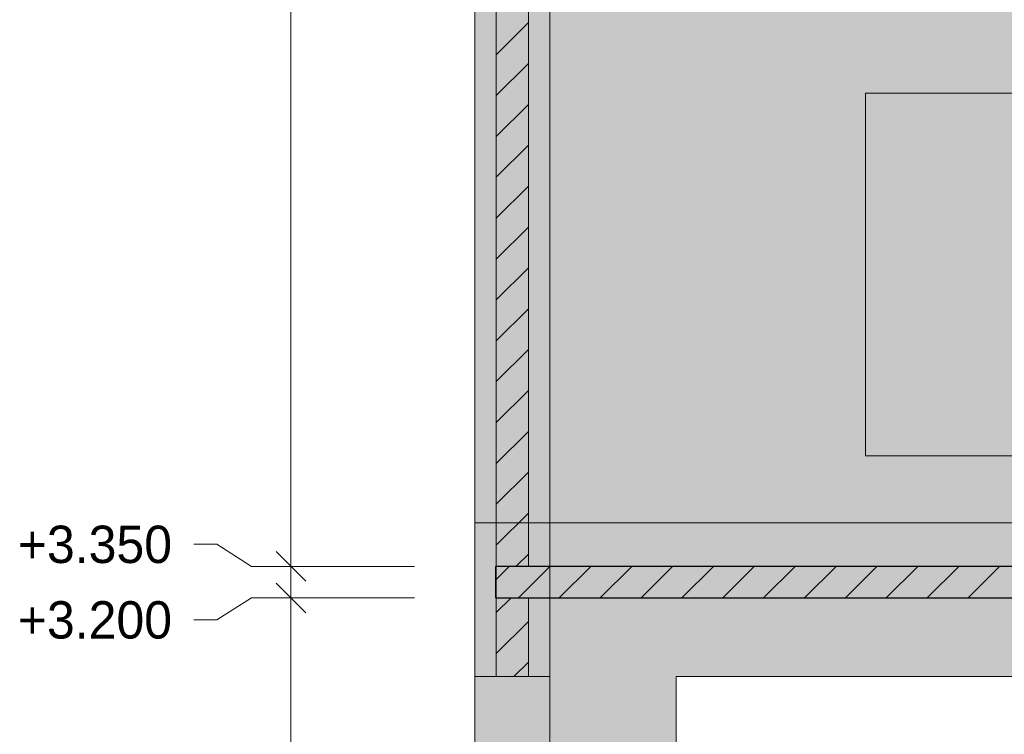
# Model space of a CAD drawing. Header units: millimetres. Extents: x -2200 to 20713, y -2973 to 10107.
# Tile 2 of 33: x -2200 to 2483, y 2551 to 5951. Entities that reach past the tile are written whole.
import ezdxf

# ---------------------------------------------------------------- set-up
doc = ezdxf.new("R2010")
doc.units = ezdxf.units.MM
for name, color, linetype in [('FILL-C_BDBDBF', 7, 'Continuous'), ('FILL-EPS', 7, 'Continuous'), ('FILL-LIGHT', 7, 'Continuous'), ('FILL-WHITE', 7, 'Continuous'), ('LINE-CORE', 7, 'Continuous'), ('LINE-INK', 7, 'Continuous'), ('LINE-STEEL_GREY', 7, 'Continuous'), ('TEXT-INK', 7, 'Continuous')]:
    doc.layers.add(name, color=color, linetype=linetype)

msp = doc.modelspace()

# ---------------------------------------------------------------- hatches: boundary and pattern name
at = {"layer": 'FILL-C_BDBDBF', "true_color": 0xbdbdbf}
h = msp.add_hatch(color=256, dxfattribs=at)
h.dxf.hatch_style = 1
h.paths.add_polyline_path([(219.4, 6425), (219.4, 3351.3), (189.9, 3351.3), (67, 3351.3), (67, 6425), (148.9, 6425)])
h = msp.add_hatch(color=256, dxfattribs=at)
h.dxf.hatch_style = 1
h.paths.add_polyline_path([(219.4, 3198.7), (219.4, 2825.5), (67, 2825.5), (67, 3198.7), (198, 3198.7)])
at = {"layer": 'FILL-EPS', "true_color": 0xccffff}
h = msp.add_hatch(color=256, dxfattribs=at)
h.dxf.hatch_style = 1
h.paths.add_polyline_path([(-34.6, 3004.6), (-34.6, 3557.6), (-34.6, 4023), (-34.6, 4049.4), (-34.6, 4116.6), (-34.6, 4155.2), (-34.6, 4547.8), (-34.6, 5713.4), (-34.6, 5759.3), (-34.6, 5839.4), (-34.6, 5870.8), (-34.6, 6425), (67, 6425), (67, 3351.3), (67, 3351.3), (67, 3277.4), (67, 3198.7), (67, 3198.7), (67, 2825.5), (-30.1, 2825.5), (-34.6, 2825.5), (-34.6, 2827.3), (-34.6, 2929.3)])
h = msp.add_hatch(color=256, dxfattribs=at)
h.dxf.hatch_style = 1
h.paths.add_polyline_path([(321, 5870.8), (321, 5839.4), (321, 5759.3), (321, 5713.4), (321, 5320.7), (321, 4155.2), (321, 4116.6), (321, 4049.4), (321, 4023), (321, 3557.6), (321, 3451.1), (321, 3351.3), (219.4, 3351.3), (219.4, 6425), (321, 6425)])
h = msp.add_hatch(color=256, dxfattribs=at)
h.dxf.hatch_style = 1
h.paths.add_polyline_path([(321, 2916.8), (321, 2878.4), (321, 2826.4), (321, 2825.5), (219.4, 2825.5), (219.4, 3198.7), (321, 3198.7)])
at = {"layer": 'FILL-LIGHT', "true_color": 0xcccccf}
h = msp.add_hatch(color=256, dxfattribs=at)
h.dxf.hatch_style = 1
h.paths.add_polyline_path([(4478.4, 3350), (6368.8, 3350), (6368.8, 3305), (6368.8, 3200), (1952.7, 3200), (62.3, 3200), (62.3, 3245), (62.3, 3350)])
at = {"layer": 'FILL-WHITE', "true_color": 0xffffff}
h = msp.add_hatch(color=256, dxfattribs=at)
h.dxf.hatch_style = 1
h.paths.add_polyline_path([(-34.6, 6425), (321, 6425), (321.2, 6426.6), (321.3, 6426.6), (321.3, 3557.6), (321, 3557.6), (-34.6, 3557.6)])
h = msp.add_hatch(color=256, dxfattribs=at)
h.dxf.hatch_style = 1
h.paths.add_polyline_path([(-34.6, 6425), (321.3, 6425), (321.3, 3557.6), (-34.6, 3557.6), (-34.6, 6425)])
h = msp.add_hatch(color=256, dxfattribs=at)
h.dxf.hatch_style = 1
h.paths.add_polyline_path([(321, 6425), (321, 3557.6), (-34.6, 3557.6), (-34.6, 6425)])
h = msp.add_hatch(color=256, dxfattribs=at)
h.dxf.hatch_style = 1
h.paths.add_polyline_path([(6152.9, 6425), (6152.9, 3557.6), (321.3, 3557.6), (321.3, 6425)])
h.paths.add_polyline_path([(4533, 5600.5), (1822.5, 5600.5), (1822.5, 3875), (4533, 3875)], flags=0)
h = msp.add_hatch(color=256, dxfattribs=at)
h.dxf.hatch_style = 1
h.paths.add_polyline_path([(321.3, 6425), (6152.9, 6425), (6152.9, 3557.6), (321.3, 3557.6)])
h.paths.add_polyline_path([(4533, 5600.5), (1822.5, 5600.5), (1822.5, 3875), (4533, 3875)], flags=0)
h = msp.add_hatch(color=256, dxfattribs=at)
h.dxf.hatch_style = 1
h.paths.add_polyline_path([(-34.6, 3557.6), (321.3, 3557.6), (321.3, -100), (321.3, -100), (321.3, -100), (321.3, -100), (-34.6, -100), (-34.6, 3557.6)])
h = msp.add_hatch(color=256, dxfattribs=at)
h.dxf.hatch_style = 1
h.paths.add_polyline_path([(321.3, 3557.6), (321.3, 3351.3), (321, 3351.3), (67, 3351.3), (67, 3198.7), (321, 3198.7), (321.2, 3200.3), (321.3, 3200.3), (321.3, -100), (321, -100), (-34.6, -100), (-34.6, 3557.6)])
h = msp.add_hatch(color=256, dxfattribs=at)
h.dxf.hatch_style = 1
h.paths.add_polyline_path([(321, 3557.6), (321, 3351.3), (67, 3351.3), (67, 3198.7), (321, 3198.7), (321, -100), (-34.6, -100), (-34.6, 3557.6)])
h = msp.add_hatch(color=256, dxfattribs=at)
h.dxf.hatch_style = 1
h.paths.add_polyline_path([(6152.9, 3557.6), (6152.9, -100), (5433, -100), (5433, 2825.5), (922.5, 2825.5), (922.5, -100), (321.3, -100), (321.3, 3557.6)])
h = msp.add_hatch(color=256, dxfattribs=at)
h.dxf.hatch_style = 1
h.paths.add_polyline_path([(321.3, 3557.6), (6152.9, 3557.6), (6152.9, 3351.3), (321.3, 3351.3)])
h = msp.add_hatch(color=256, dxfattribs=at)
h.dxf.hatch_style = 1
h.paths.add_polyline_path([(67, 3351.3), (321.3, 3351.3), (321.3, 3198.7), (67, 3198.7)])
h = msp.add_hatch(color=256, dxfattribs=at)
h.dxf.hatch_style = 1
h.paths.add_polyline_path([(321.3, 3351.3), (6152.9, 3351.3), (6152.9, 3198.7), (321.3, 3198.7), (321.3, 3198.7)])
h = msp.add_hatch(color=256, dxfattribs=at)
h.dxf.hatch_style = 1
h.paths.add_polyline_path([(6152.9, 3198.7), (6152.9, -100), (5433, -100), (5433, 2825.5), (922.5, 2825.5), (922.5, -100), (321.3, -100), (321.3, 3198.7)])
h = msp.add_hatch(color=256, dxfattribs=at)
h.dxf.hatch_style = 1
h.paths.add_polyline_path([(-34.6, 2825.5), (321, 2825.5), (321, -100), (-34.6, -100)])

# ---------------------------------------------------------------- linework, layer by layer
at = {"layer": 'LINE-CORE', "lineweight": 5}
for points in [[(-34.6, 6425), (321, 6425), (321.2, 6426.6), (321.3, 6426.6), (321.3, 3557.6), (321, 3557.6), (-34.6, 3557.6)], [(-34.6, 6425), (321.3, 6425), (321.3, 3557.6), (-34.6, 3557.6), (-34.6, 6425)], [(321, 6425), (321, 3557.6), (-34.6, 3557.6), (-34.6, 6425)], [(6152.9, 6425), (6152.9, 3557.6), (321.3, 3557.6), (321.3, 6425)], [(321.3, 6425), (6152.9, 6425), (6152.9, 3557.6), (321.3, 3557.6)], [(4533, 5600.5), (1822.5, 5600.5), (1822.5, 3875), (4533, 3875)], [(4533, 5600.5), (1822.5, 5600.5), (1822.5, 3875), (4533, 3875)], [(-34.6, 3557.6), (321.3, 3557.6), (321.3, -100), (321.3, -100), (321.3, -100), (321.3, -100), (-34.6, -100), (-34.6, 3557.6)], [(321.3, 3557.6), (321.3, 3351.3), (321, 3351.3), (67, 3351.3), (67, 3198.7), (321, 3198.7), (321.2, 3200.3), (321.3, 3200.3), (321.3, -100), (321, -100), (-34.6, -100), (-34.6, 3557.6)], [(321, 3557.6), (321, 3351.3), (67, 3351.3), (67, 3198.7), (321, 3198.7), (321, -100), (-34.6, -100), (-34.6, 3557.6)], [(6152.9, 3557.6), (6152.9, -100), (5433, -100), (5433, 2825.5), (922.5, 2825.5), (922.5, -100), (321.3, -100), (321.3, 3557.6)], [(321.3, 3557.6), (6152.9, 3557.6), (6152.9, 3351.3), (321.3, 3351.3)], [(67, 3351.3), (321.3, 3351.3), (321.3, 3198.7), (67, 3198.7)], [(321.3, 3351.3), (6152.9, 3351.3), (6152.9, 3198.7), (321.3, 3198.7), (321.3, 3198.7)], [(6152.9, 3198.7), (6152.9, -100), (5433, -100), (5433, 2825.5), (922.5, 2825.5), (922.5, -100), (321.3, -100), (321.3, 3198.7)], [(-34.6, 2825.5), (321, 2825.5), (321, -100), (-34.6, -100)]]:
    msp.add_lwpolyline(points, close=True, dxfattribs=at)
at = {"layer": 'LINE-INK', "lineweight": 5}
for p, q in [((-909.6, -100), (-909.6, 6425)), ((-1262.1, 3454.7), (-1372.1, 3454.7)), ((-1097.1, 3350), (-1262.1, 3454.7)), ((-838.9, 3279.3), (-980.3, 3420.7)), ((-322.1, 3350), (-1097.1, 3350)), ((-838.9, 3129.3), (-980.3, 3270.7)), ((-1097.1, 3200), (-1262.1, 3095.3)), ((-322.1, 3200), (-1097.1, 3200)), ((-1262.1, 3095.3), (-1372.1, 3095.3))]:
    msp.add_line(p, q, dxfattribs=at)
for points in [[(-34.6, 3004.6), (-34.6, 3557.6), (-34.6, 4023), (-34.6, 4049.4), (-34.6, 4116.6), (-34.6, 4155.2), (-34.6, 4547.8), (-34.6, 5713.4), (-34.6, 5759.3), (-34.6, 5839.4), (-34.6, 5870.8), (-34.6, 6425), (67, 6425), (67, 3351.3), (67, 3351.3), (67, 3277.4), (67, 3198.7), (67, 3198.7), (67, 2825.5), (-30.1, 2825.5), (-34.6, 2825.5), (-34.6, 2827.3), (-34.6, 2929.3)], [(219.4, 6425), (219.4, 3351.3), (189.9, 3351.3), (67, 3351.3), (67, 6425), (148.9, 6425)], [(321, 5870.8), (321, 5839.4), (321, 5759.3), (321, 5713.4), (321, 5320.7), (321, 4155.2), (321, 4116.6), (321, 4049.4), (321, 4023), (321, 3557.6), (321, 3451.1), (321, 3351.3), (219.4, 3351.3), (219.4, 6425), (321, 6425)], [(4478.4, 3350), (6368.8, 3350), (6368.8, 3305), (6368.8, 3200), (1952.7, 3200), (62.3, 3200), (62.3, 3245), (62.3, 3350)], [(219.4, 3198.7), (219.4, 2825.5), (67, 2825.5), (67, 3198.7), (198, 3198.7)], [(321, 2916.8), (321, 2878.4), (321, 2826.4), (321, 2825.5), (219.4, 2825.5), (219.4, 3198.7), (321, 3198.7)]]:
    msp.add_lwpolyline(points, close=True, dxfattribs=at)
msp.add_lwpolyline([(321, 6425), (321, 5870.8), (321, 5839.4), (321, 5759.3), (321, 5713.4), (321, 5320.7), (321, 4155.2), (321, 4116.6), (321, 4049.4), (321, 4023), (321, 3557.6), (321, 3451.1), (321, 3351.3), (219.4, 3351.3), (189.9, 3351.3), (67, 3351.3), (67, 3351.3), (67, 3277.4), (67, 3198.7), (67, 3198.7), (198, 3198.7), (219.4, 3198.7), (321, 3198.7), (321, 2916.8), (321, 2878.4), (321, 2826.4), (321, 2825.5), (219.4, 2825.5), (67, 2825.5), (-30.1, 2825.5), (-34.6, 2825.5), (-34.6, 2827.3), (-34.6, 2929.3), (-34.6, 3004.6), (-34.6, 3557.6), (-34.6, 4023), (-34.6, 4049.4), (-34.6, 4116.6), (-34.6, 4155.2), (-34.6, 4547.8), (-34.6, 5713.4), (-34.6, 5759.3), (-34.6, 5839.4), (-34.6, 5870.8), (-34.6, 6425)], dxfattribs=at)
at = {"layer": 'LINE-STEEL_GREY', "lineweight": 5}
for p, q in [((67, 5784.2), (219.4, 5936.6)), ((67, 5589.8), (219.4, 5742.2)), ((67, 5395.3), (219.4, 5547.7)), ((67, 5200.8), (219.4, 5353.2)), ((67, 5006.4), (219.4, 5158.8)), ((67, 4811.9), (219.4, 4964.3)), ((67, 4617.5), (219.4, 4769.9)), ((67, 4423), (219.4, 4575.4)), ((67, 4228.6), (219.4, 4381)), ((67, 4034.1), (219.4, 4186.5)), ((67, 3839.7), (219.4, 3992.1)), ((67, 3645.2), (219.4, 3797.6)), ((67, 3450.8), (219.4, 3603.2)), ((162, 3351.3), (219.4, 3408.7)), ((62.3, 3285), (127.3, 3350)), ((171.8, 3200), (321.8, 3350)), ((366.3, 3200), (516.3, 3350)), ((560.7, 3200), (710.7, 3350)), ((755.2, 3200), (905.2, 3350)), ((949.6, 3200), (1099.6, 3350)), ((1144.1, 3200), (1294.1, 3350)), ((1338.5, 3200), (1488.5, 3350)), ((1533, 3200), (1683, 3350)), ((1727.4, 3200), (1877.4, 3350)), ((1921.9, 3200), (2071.9, 3350)), ((2116.3, 3200), (2266.3, 3350)), ((2310.8, 3200), (2460.8, 3350)), ((67, 3130.4), (135.4, 3198.7)), ((67, 2935.9), (219.4, 3088.3)), ((151, 2825.5), (219.4, 2893.9))]:
    msp.add_line(p, q, dxfattribs=at)

# ---------------------------------------------------------------- texts
at = {"layer": 'TEXT-INK'}
for s, p in [('+3.350', (-2209.2, 3365.8)), ('+3.200', (-2209.2, 3006.4))]:
    msp.add_text(s, height=177.8, dxfattribs=at).set_placement(p)

doc.saveas('drawing.dxf')
